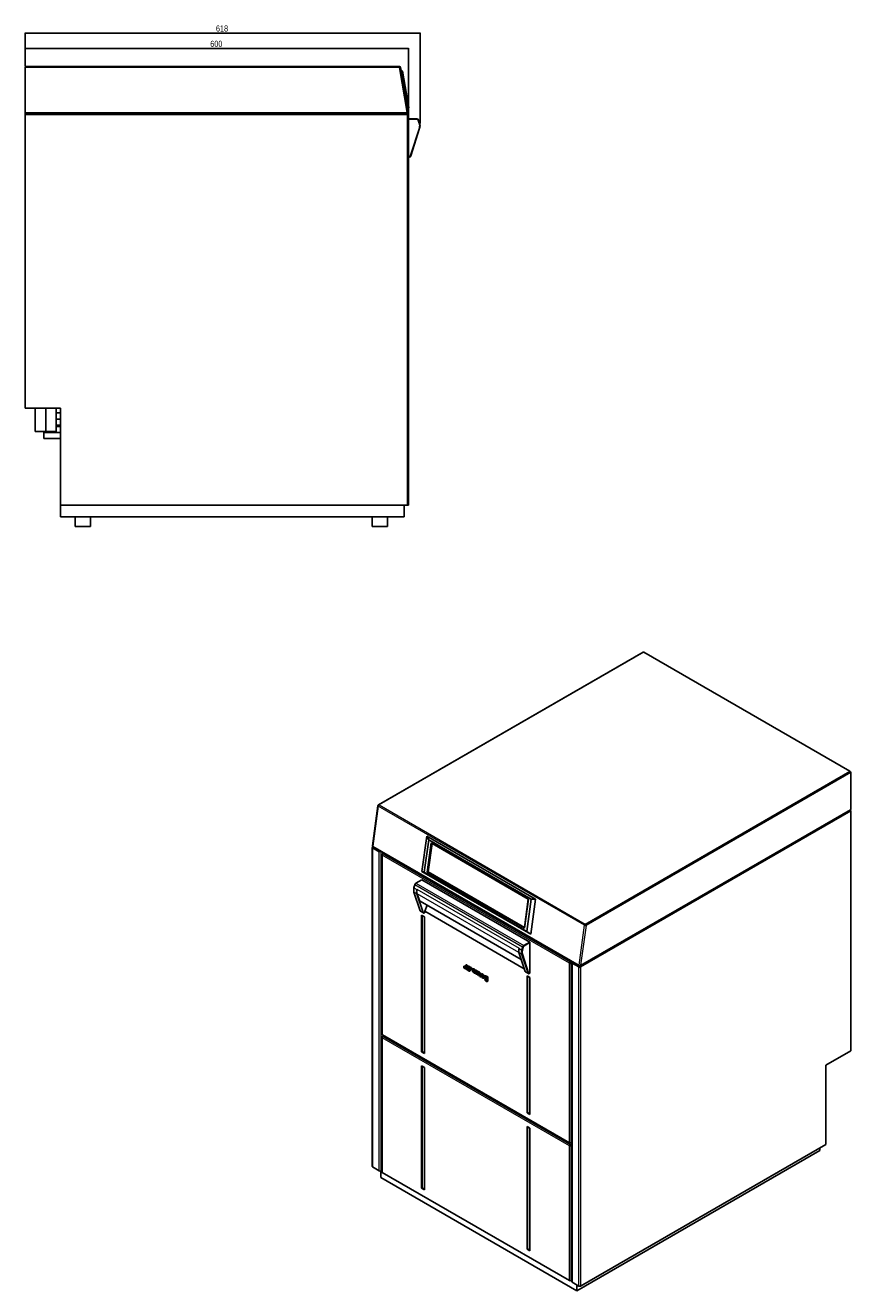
# Model space of a CAD drawing. Header units: millimetres. Extents: x 286 to 2322, y 172 to 2152.
# Tile 2 of 2: x 1030 to 2322, y 172 to 2152. Entities that reach past the tile are written whole.
import ezdxf

# ---------------------------------------------------------------- set-up
doc = ezdxf.new("R2010")
doc.units = ezdxf.units.MM
doc.layers.add('DISEGNO', color=7, linetype='Continuous')
doc.styles.add('SLDTEXTSTYLE0', font='TXT', dxfattribs={"width": 0.75})
doc.dimstyles.new('SLDDIMSTYLE0', dxfattribs={"dimtxt": 9.525, "dimasz": 2.8, "dimexe": 0, "dimexo": 0.0625, "dimgap": 2.38125, "dimtad": 1, "dimdec": 1, "dimrnd": 1e-09, "dimzin": 12, "dimdsep": 46, "dimtxsty": 'SLDTEXTSTYLE0', "dimsah": 1, "dimcen": 0.09, "dimadec": 0, "dimazin": 3, "dimtfac": 1, "dimtdec": 1, "dimtofl": 0, "dimtmove": 0, "dimatfit": 3, "dimfxl": 1, "dimfrac": 2, "dimtolj": 1, "dimtzin": 12, "dimarcsym": 0})
doc.dimstyles.new('SLDDIMSTYLE1', dxfattribs={"dimtxt": 9.525, "dimasz": 2.8, "dimexe": 0, "dimexo": 0.0625, "dimgap": 2.38125, "dimtad": 1, "dimdec": 0, "dimrnd": 1e-09, "dimzin": 12, "dimdsep": 46, "dimtxsty": 'SLDTEXTSTYLE0', "dimsah": 1, "dimcen": 0.09, "dimadec": 0, "dimazin": 3, "dimtfac": 1, "dimtdec": 1, "dimtofl": 0, "dimtmove": 0, "dimatfit": 3, "dimfxl": 1, "dimfrac": 2, "dimtolj": 1, "dimtzin": 12, "dimarcsym": 0})

# ---------------------------------------------------------------- blocks, each defined once
blk = doc.blocks.new('_D_2')
at = {"layer": 'DISEGNO'}
for p, q in [((1030.2, 2089), (1030.2, 2140.6)), ((1648.1, 2140), (1030.2, 2140)), ((1648.1, 1998.7), (1648.1, 2140.6))]:
    blk.add_line(p, q, dxfattribs=at)
for points in [[(1030.2, 2140), (1033, 2139.4), (1033, 2140.5)], [(1648.1, 2140), (1645.3, 2140.5), (1645.3, 2139.4)]]:
    blk.add_solid(points, dxfattribs=at)
at = {"layer": 'DISEGNO', "insert": (1328.6, 2152.2), "char_height": 9.53, "attachment_point": 1, "style": 'SLDTEXTSTYLE0'}
blk.add_mtext('618', dxfattribs=at)
blk = doc.blocks.new('_D_3')
at = {"layer": 'DISEGNO'}
for p, q in [((1030.2, 2089), (1030.2, 2116.6)), ((1630.2, 2116), (1030.2, 2116)), ((1630.2, 2013.2), (1630.2, 2116.6))]:
    blk.add_line(p, q, dxfattribs=at)
for points in [[(1030.2, 2116), (1033, 2115.4), (1033, 2116.5)], [(1630.2, 2116), (1627.4, 2116.5), (1627.4, 2115.4)]]:
    blk.add_solid(points, dxfattribs=at)
at = {"layer": 'DISEGNO', "insert": (1319.7, 2128.2), "char_height": 9.53, "attachment_point": 1, "style": 'SLDTEXTSTYLE0'}
blk.add_mtext('600', dxfattribs=at)

msp = doc.modelspace()

# ---------------------------------------------------------------- linework, layer by layer
at = {"color": 7, "linetype": 'Continuous'}
for p, q in [((1030.21, 2086.25), (1030.21, 2087.95)), ((1030.21, 2087.95), (1616.1, 2087.95)), ((1030.21, 2015.65), (1030.21, 2086.25)), ((1617.77, 2086.54), (1629.86, 2015.92)), ((1620.79, 2080.77), (1618.4, 2082.89)), ((1620.79, 2080.77), (1630.58, 2023.6)), ((1629.03, 2020.8), (1630.58, 2023.6)), ((1030.21, 2013.95), (1030.21, 2015.65)), ((1628.41, 2013.95), (1030.21, 2013.95)), ((1030.21, 2013.85), (1030.21, 2013.95)), ((1030.21, 2012.15), (1030.21, 2013.85)), ((1030.21, 2013.85), (1628.51, 2013.85)), ((1030.21, 1552.95), (1030.21, 2012.15)), ((1628.41, 2013.85), (1628.41, 2013.95)), ((1630.21, 2012.15), (1630.21, 1400.95)), ((1630.21, 2006.15), (1643.05, 2006.15)), ((1643.05, 2005.65), (1630.21, 2005.65)), ((1646.99, 1999.23), (1645.42, 2003.94)), ((1645.9, 2004.1), (1647.47, 1999.38)), ((1633.42, 1948.39), (1647.05, 1991.3)), ((1647.52, 1991.15), (1633.9, 1948.24)), ((1630.21, 1946.65), (1631.04, 1946.65)), ((1631.04, 1946.15), (1630.21, 1946.15)), ((1630.27, 1891.73), (1630.21, 1891.73)), ((1630.27, 1891.61), (1630.21, 1891.61)), ((1630.27, 1891.29), (1630.21, 1891.29)), ((1630.21, 1886.87), (1630.27, 1886.87)), ((1630.21, 1886.55), (1630.27, 1886.55)), ((1630.21, 1886.28), (1630.27, 1886.28)), ((1630.21, 1884.06), (1630.27, 1884.06)), ((1030.21, 1552.95), (1085.21, 1552.95)), ((1045.61, 1516.45), (1045.61, 1552.95)), ((1062.11, 1516.45), (1062.11, 1552.95)), ((1078.61, 1516.45), (1078.61, 1552.95)), ((1078.61, 1545.55), (1085.21, 1545.55)), ((1085.21, 1552.95), (1085.21, 1400.95)), ((1078.61, 1536.05), (1085.21, 1536.05)), ((1078.61, 1526.55), (1085.21, 1526.55)), ((1062.11, 1516.45), (1045.61, 1516.45)), ((1059.21, 1514.85), (1059.21, 1516.45)), ((1059.21, 1514.85), (1085.21, 1514.85)), ((1059.21, 1505.35), (1059.21, 1514.85)), ((1078.61, 1516.45), (1062.11, 1516.45)), ((1078.61, 1524.35), (1085.21, 1524.35)), ((1059.21, 1505.35), (1085.21, 1505.35)), ((1085.21, 1400.95), (1628.51, 1400.95)), ((1085.21, 1400.95), (1085.21, 1382.95)), ((1623.41, 1400.95), (1623.41, 1382.95)), ((1630.21, 1400.95), (1628.51, 1400.95)), ((1085.21, 1382.95), (1623.41, 1382.95)), ((1108.41, 1382.95), (1108.41, 1367.95)), ((1132.41, 1367.95), (1108.41, 1367.95)), ((1132.41, 1367.95), (1132.41, 1382.95)), ((1573.41, 1382.95), (1573.41, 1367.95)), ((1597.41, 1367.95), (1573.41, 1367.95)), ((1597.41, 1367.95), (1597.41, 1382.95)), ((1997.34, 1171.14), (1583.05, 931.98)), ((1998.19, 1171.06), (2321.05, 984.67)), ((2322.26, 982.59), (2322.26, 924.94)), ((1582.22, 930.74), (1573.67, 868.14)), ((1898.94, 679.99), (2321.9, 924.16)), ((2322.26, 922.08), (2322.26, 547.13)), ((1658.5, 882.82), (1650.99, 827.78)), ((1661.76, 877.25), (1654.84, 826.58)), ((1828.92, 784.44), (1658.5, 882.82)), ((1661.76, 877.25), (1658.5, 882.82)), ((1665.68, 872.4), (1659.41, 826.53)), ((1666.6, 871.87), (1660.46, 826.93)), ((1666.99, 871.6), (1660.91, 827.04)), ((1822.28, 784.59), (1661.76, 877.25)), ((1817.7, 784.64), (1665.68, 872.4)), ((1666.99, 871.6), (1667.03, 871.62)), ((1817.6, 784.65), (1666.99, 871.6)), ((1573.43, 864.93), (1573.43, 365.86)), ((1574.42, 866.49), (1574.28, 866.41)), ((1574.51, 866.44), (1897.37, 680.05)), ((1588.35, 854.04), (1588.35, 573.47)), ((1591.32, 856.73), (1589.2, 855.51)), ((1590.33, 856.16), (1590.33, 857.3)), ((1650.86, 814.93), (1641.78, 809.69)), ((1650.86, 814.93), (1819.86, 717.37)), ((1650.99, 827.78), (1821.4, 729.4)), ((1650.99, 827.78), (1654.84, 826.58)), ((1654.84, 826.58), (1815.35, 733.91)), ((1660.46, 826.93), (1659.41, 826.53)), ((1659.41, 826.53), (1811.44, 738.77)), ((1660.46, 826.93), (1811.57, 739.69)), ((1660.91, 827.04), (1811.52, 740.09)), ((1638.17, 799.06), (1638.17, 798.65)), ((1638.62, 795.62), (1648.25, 766.14)), ((1638.64, 802.63), (1639.75, 807.12)), ((1639.77, 806.85), (1638.66, 802.36)), ((1641.78, 809.69), (1641.43, 809.48)), ((1643.21, 792.96), (1652.85, 763.49)), ((1643.32, 799.99), (1643.25, 799.71)), ((1643.41, 792.89), (1647.49, 782.29)), ((1648.15, 781.48), (1806.5, 690.07)), ((1659.21, 775.1), (1655.45, 765.42)), ((1811.44, 738.77), (1817.7, 784.64)), ((1811.52, 740.09), (1817.6, 784.65)), ((1815.35, 733.91), (1822.28, 784.59)), ((1817.6, 784.65), (1817.65, 784.67)), ((1821.4, 729.4), (1828.92, 784.44)), ((1828.92, 784.44), (1822.28, 784.59)), ((1648.77, 765.45), (1653.37, 762.8)), ((1650.5, 545.43), (1650.5, 759.53)), ((1650.5, 759.53), (1655.1, 756.87)), ((1651.21, 545.84), (1651.21, 759.12)), ((1654.87, 762.95), (1655.45, 763.28)), ((1655.1, 756.87), (1655.1, 542.78)), ((1655.45, 765.42), (1655.45, 763.28)), ((1811.27, 675.47), (1655.45, 765.42)), ((1811.52, 740.09), (1811.63, 740.13)), ((1815.35, 733.91), (1821.4, 729.4)), ((1810.78, 712.13), (1819.86, 717.37)), ((1820.21, 716.76), (1811.13, 711.52)), ((1819.86, 717.37), (1820.21, 716.76)), ((1820.21, 716.76), (1820.21, 668.58)), ((1803.02, 700.71), (1812.65, 671.23)), ((1803.13, 707.73), (1803.06, 707.45)), ((1817.25, 668.58), (1807.61, 698.05)), ((1807.66, 704.8), (1808.77, 709.29)), ((1808.3, 698.17), (1817.94, 668.69)), ((1809.46, 709.15), (1808.34, 704.66)), ((1732.18, 674.57), (1731.74, 674.32)), ((1736.55, 672.83), (1735.38, 673.51)), ((1885.9, 685.53), (1885.9, 185.48)), ((1731.52, 671.49), (1730.49, 672.09)), ((1733.49, 669.66), (1733.93, 669.92)), ((1733.69, 672.72), (1734.72, 672.12)), ((1734.05, 672.92), (1734.77, 672.5)), ((1735.28, 673.45), (1735.28, 667.5)), ((1735.38, 667.33), (1736.55, 666.65)), ((1735.63, 673.36), (1735.63, 667.7)), ((1735.73, 667.53), (1736.65, 667)), ((1736.65, 666.71), (1736.65, 670.47)), ((1737.27, 671.27), (1736.92, 671.07)), ((1738.49, 669.41), (1738.49, 665.65)), ((1738.59, 665.47), (1739.76, 664.8)), ((1738.84, 669.61), (1738.84, 665.85)), ((1738.94, 665.68), (1739.86, 665.15)), ((1739.82, 670.33), (1740.07, 670.48)), ((1739.86, 664.86), (1739.86, 668.62)), ((1740.48, 669.42), (1740.13, 669.21)), ((1741.7, 667.55), (1741.7, 663.79)), ((1741.8, 663.62), (1742.97, 662.94)), ((1742.05, 667.76), (1742.05, 664)), ((1742.15, 663.82), (1743.07, 663.29)), ((1743.07, 663), (1743.07, 667.12)), ((1745.39, 664.43), (1745.04, 664.23)), ((1745.21, 664.21), (1748.54, 662.29)), ((1745.74, 666.46), (1745.29, 666.21)), ((1745.37, 665.53), (1746.74, 664.74)), ((1745.57, 664.41), (1748.66, 662.63)), ((1746.73, 662.24), (1747.06, 662.43)), ((1746.92, 664.72), (1747.27, 664.92)), ((1748.32, 661.7), (1747.05, 662.43)), ((1750.56, 658.39), (1749.45, 659.03)), ((1751.17, 663.68), (1750.73, 663.43)), ((1752.15, 659.37), (1752.59, 659.63)), ((1752.75, 656.74), (1753.19, 656.99)), ((1752.93, 663.29), (1752.98, 663.32)), ((1752.93, 657.68), (1752.93, 657.02)), ((1754.13, 662.67), (1753.03, 663.31)), ((1753.29, 657.89), (1753.29, 657.23)), ((1754.23, 656.27), (1754.23, 662.5)), ((1813.18, 670.54), (1817.77, 667.89)), ((1820.21, 661.56), (1815.61, 664.21)), ((1815.61, 664.21), (1815.61, 450.11)), ((1816.32, 663.8), (1816.32, 450.52)), ((1819.86, 668.38), (1819.27, 668.04)), ((1819.63, 668.24), (1820.21, 668.58)), ((1820.21, 668.58), (1819.86, 668.38)), ((1820.21, 447.46), (1820.21, 661.56)), ((1588.35, 568.25), (1588.35, 357.25)), ((1589.2, 572), (1882.22, 402.84)), ((1591.17, 570.86), (1589.2, 569.72)), ((1590.33, 570.37), (1590.33, 571.35)), ((1651.21, 545.84), (1650.5, 545.43)), ((1655.1, 542.78), (1650.5, 545.43)), ((1655.1, 543.59), (1651.21, 545.84)), ((2322.26, 547.13), (2283.36, 524.68)), ((1650.5, 331.9), (1650.5, 523.71)), ((1650.5, 523.71), (1655.1, 521.06)), ((1651.21, 332.31), (1651.21, 523.3)), ((1655.1, 521.06), (1655.1, 329.25)), ((2283.36, 524.68), (2283.36, 400.56)), ((1816.32, 450.52), (1815.61, 450.11)), ((1815.61, 450.11), (1820.21, 447.46)), ((1816.32, 450.52), (1820.21, 448.28)), ((1820.21, 425.74), (1815.61, 428.39)), ((1815.61, 428.39), (1815.61, 236.59)), ((1816.32, 427.99), (1816.32, 237)), ((1820.21, 233.93), (1820.21, 425.74)), ((1883.92, 402.84), (1885.9, 403.98)), ((1885.05, 403.49), (1885.9, 403.01)), ((2283.36, 400.56), (1899.19, 178.78)), ((1893.54, 171.52), (2274.1, 391.21)), ((2274.1, 391.21), (2274.1, 395.21)), ((1573.92, 365.17), (1584.32, 359.17)), ((1588.35, 360.11), (1586.72, 359.17)), ((1586.79, 359.21), (1586.79, 348.6)), ((1893.54, 171.52), (1586.79, 348.6)), ((1881.87, 187.4), (1588.84, 356.56)), ((1651.21, 332.31), (1650.5, 331.9)), ((1655.1, 329.25), (1650.5, 331.9)), ((1655.1, 330.07), (1651.21, 332.31)), ((1816.32, 237), (1815.61, 236.59)), ((1815.61, 236.59), (1820.21, 233.93)), ((1816.32, 237), (1820.21, 234.75)), ((1885.9, 188.34), (1884.27, 187.4)), ((1886.4, 184.79), (1896.79, 178.78)), ((1893.54, 171.52), (1893.54, 180.66))]:
    msp.add_line(p, q, dxfattribs=at)
at = {"color": 7, "linetype": 'Continuous', "lineweight": 18}
for p, q in [((1616.1, 2086.25), (1030.21, 2086.25)), ((1616.1, 2086.25), (1616.1, 2087.95)), ((1628.19, 2015.65), (1616.1, 2086.25)), ((1030.21, 2015.65), (1628.19, 2015.65)), ((1628.51, 2012.15), (1030.21, 2012.15)), ((1628.19, 2015.65), (1628.2, 2015.64)), ((1628.51, 2013.85), (1628.51, 2012.15)), ((1628.51, 1400.95), (1628.51, 2012.15)), ((1630.21, 2012.15), (1628.51, 2012.15)), ((1643.05, 2006.15), (1643.05, 2005.65)), ((1645.9, 2004.1), (1645.42, 2003.94)), ((1647.47, 1999.38), (1646.99, 1999.23)), ((1647.52, 1991.15), (1647.05, 1991.3)), ((1631.04, 1946.15), (1631.04, 1946.65)), ((1633.9, 1948.24), (1633.42, 1948.39)), ((1998.19, 1171.06), (1583.9, 931.9)), ((1906.77, 745.51), (2321.05, 984.67)), ((2322.26, 982.59), (1907.97, 743.43)), ((1583.9, 931.9), (1906.77, 745.51)), ((1582.72, 930.06), (1574.17, 867.46)), ((1905.58, 743.67), (1582.72, 930.06)), ((2322.26, 922.08), (1899.19, 677.85)), ((1899.42, 680.85), (2322.26, 924.94)), ((1584.32, 858.24), (1573.92, 864.24)), ((1573.92, 864.24), (1573.92, 365.17)), ((1574.17, 867.46), (1897.04, 681.08)), ((1574.45, 866.47), (1574.28, 866.41)), ((1584.32, 359.17), (1584.32, 858.24)), ((1586.72, 859.39), (1586.72, 359.17)), ((1881.87, 684.18), (1588.84, 853.34)), ((1588.84, 853.34), (1588.84, 572.78)), ((1591.82, 856.45), (1590.05, 855.42)), ((1590.05, 855.42), (1883.07, 686.26)), ((1643.21, 792.96), (1638.62, 795.62)), ((1638.66, 802.36), (1638.64, 802.63)), ((1638.66, 802.36), (1643.25, 799.71)), ((1639.77, 806.85), (1639.75, 807.12)), ((1808.77, 709.29), (1639.77, 806.85)), ((1641.78, 809.69), (1810.78, 712.13)), ((1643.32, 799.99), (1803.13, 707.73)), ((1803, 700.75), (1643.41, 792.89)), ((1647.49, 782.29), (1806.32, 690.6)), ((1648.25, 766.14), (1652.85, 763.49)), ((1897.04, 681.08), (1905.58, 743.67)), ((1907.97, 743.43), (1899.42, 680.85)), ((1807.61, 698.05), (1803.02, 700.71)), ((1803.06, 707.45), (1807.66, 704.8)), ((1808.3, 698.17), (1807.61, 698.05)), ((1808.34, 704.66), (1807.66, 704.8)), ((1809.46, 709.15), (1808.77, 709.29)), ((1811.13, 711.52), (1810.78, 712.13)), ((1735.38, 673.51), (1735.28, 673.45)), ((1881.87, 403.62), (1881.87, 684.18)), ((1883.07, 686.26), (1884.84, 687.29)), ((1885.9, 685.12), (1884.27, 684.18)), ((1884.27, 684.18), (1884.27, 403.62)), ((1896.79, 677.85), (1886.4, 683.86)), ((1886.4, 683.86), (1886.4, 184.79)), ((1896.79, 178.78), (1896.79, 677.85)), ((1899.19, 677.85), (1899.19, 178.78)), ((1730.5, 672.08), (1730.39, 672.02)), ((1731.14, 673.49), (1730.79, 673.28)), ((1731.28, 673.26), (1730.92, 673.06)), ((1732.9, 671.66), (1732.55, 671.45)), ((1733.83, 670.92), (1733.48, 670.72)), ((1733.95, 673.09), (1733.59, 672.88)), ((1734.05, 672.92), (1733.69, 672.72)), ((1734.11, 670.33), (1733.75, 670.12)), ((1734.82, 672.18), (1734.72, 672.12)), ((1735.63, 667.7), (1735.28, 667.5)), ((1735.73, 667.53), (1735.38, 667.33)), ((1736.65, 666.71), (1736.55, 666.65)), ((1738.84, 669.61), (1738.49, 669.41)), ((1738.84, 665.85), (1738.49, 665.65)), ((1738.94, 665.68), (1738.59, 665.47)), ((1739.86, 664.86), (1739.76, 664.8)), ((1740.07, 670.48), (1739.83, 670.34)), ((1742.05, 667.76), (1741.7, 667.55)), ((1742.05, 664), (1741.7, 663.79)), ((1742.15, 663.82), (1741.8, 663.62)), ((1743.07, 663), (1742.97, 662.94)), ((1745.57, 664.41), (1745.21, 664.21)), ((1747.3, 665.27), (1746.94, 665.07)), ((1747, 662.45), (1746.97, 662.43)), ((1748.64, 662.35), (1748.54, 662.29)), ((1749.46, 659.03), (1749.35, 658.96)), ((1752.92, 658.35), (1752.57, 658.15)), ((1753.29, 657.89), (1752.93, 657.68)), ((1753.29, 657.23), (1752.93, 657.02)), ((1752.97, 663.32), (1752.95, 663.31)), ((1812.65, 671.23), (1817.25, 668.58)), ((1817.94, 668.69), (1817.25, 668.58)), ((1819.63, 668.24), (1819.27, 668.04)), ((1588.84, 572.78), (1881.87, 403.62)), ((1881.87, 398.39), (1588.84, 567.55)), ((1588.84, 567.55), (1588.84, 356.56)), ((1591.67, 570.57), (1590.05, 569.63)), ((1590.05, 569.63), (1883.07, 400.47)), ((1881.87, 187.4), (1881.87, 398.39)), ((1883.07, 400.47), (1885.9, 402.11)), ((1884.27, 403.62), (1885.9, 404.56)), ((1885.9, 399.33), (1884.27, 398.39)), ((1884.27, 398.39), (1884.27, 187.4))]:
    msp.add_line(p, q, dxfattribs=at)
at = {"color": 7, "linetype": 'Continuous', "lineweight": 18, "flags": 128}
for points in [[(1616.1, 2086.25), (1616.43, 2086.31), (1616.74, 2086.36), (1617.03, 2086.41), (1617.28, 2086.45), (1617.49, 2086.49), (1617.65, 2086.52), (1617.74, 2086.53), (1617.77, 2086.54)], [(1628.2, 2015.64), (1628.53, 2015.69), (1628.84, 2015.75), (1629.13, 2015.8), (1629.38, 2015.84), (1629.58, 2015.88), (1629.74, 2015.9), (1629.83, 2015.92), (1629.86, 2015.92)]]:
    msp.add_lwpolyline(points, dxfattribs=at)
at = {"color": 7, "linetype": 'Continuous', "flags": 128}
for points in [[(1652.85, 763.49), (1652.97, 763.2), (1653.15, 762.97), (1653.36, 762.8), (1653.62, 762.7), (1653.9, 762.66), (1654.21, 762.69), (1654.54, 762.78), (1654.87, 762.95)], [(1719.8, 676.66), (1719.67, 677.48), (1719.31, 678.32), (1718.76, 679.05), (1718.12, 679.57), (1717.48, 679.8), (1716.93, 679.69), (1716.57, 679.27), (1716.44, 678.6), (1716.57, 677.79), (1716.93, 676.95), (1717.48, 676.21), (1718.12, 675.69), (1718.76, 675.47), (1719.31, 675.58), (1719.67, 676), (1719.8, 676.66)], [(1717.12, 679.77), (1716.92, 679.47), (1716.8, 678.81), (1716.92, 677.99), (1717.29, 677.15), (1717.83, 676.42), (1718.47, 675.9), (1719.12, 675.68), (1719.47, 675.7)], [(1723.18, 678.61), (1723.05, 679.43), (1722.69, 680.27), (1722.14, 681), (1721.5, 681.52), (1720.86, 681.75), (1720.31, 681.64), (1719.95, 681.22), (1719.82, 680.55), (1719.95, 679.74), (1720.31, 678.9), (1720.86, 678.16), (1721.5, 677.64), (1722.14, 677.42), (1722.69, 677.53), (1723.05, 677.95), (1723.18, 678.61)], [(1723.18, 674.71), (1723.05, 675.53), (1722.69, 676.37), (1722.14, 677.1), (1721.5, 677.62), (1720.86, 677.85), (1720.31, 677.74), (1719.95, 677.32), (1719.82, 676.65), (1719.95, 675.84), (1720.31, 675), (1720.86, 674.26), (1721.5, 673.74), (1722.14, 673.52), (1722.69, 673.63), (1723.05, 674.05), (1723.18, 674.71)], [(1720.5, 681.72), (1720.3, 681.43), (1720.17, 680.76), (1720.3, 679.94), (1720.67, 679.1), (1721.21, 678.37), (1721.85, 677.85), (1722.49, 677.63), (1722.85, 677.65)], [(1720.5, 677.82), (1720.3, 677.52), (1720.17, 676.86), (1720.3, 676.04), (1720.67, 675.2), (1721.21, 674.47), (1721.85, 673.95), (1722.49, 673.73), (1722.85, 673.75)], [(1726.55, 676.66), (1726.43, 677.48), (1726.06, 678.32), (1725.52, 679.05), (1724.88, 679.57), (1724.23, 679.8), (1723.69, 679.69), (1723.32, 679.27), (1723.2, 678.6), (1723.32, 677.79), (1723.69, 676.95), (1724.23, 676.21), (1724.88, 675.7), (1725.52, 675.47), (1726.06, 675.58), (1726.43, 676), (1726.55, 676.66)], [(1726.55, 672.76), (1726.43, 673.58), (1726.06, 674.42), (1725.52, 675.15), (1724.88, 675.67), (1724.23, 675.9), (1723.69, 675.79), (1723.32, 675.37), (1723.2, 674.7), (1723.32, 673.89), (1723.69, 673.05), (1724.23, 672.31), (1724.88, 671.79), (1725.52, 671.57), (1726.06, 671.68), (1726.43, 672.1), (1726.55, 672.76)], [(1723.88, 679.77), (1723.68, 679.48), (1723.55, 678.81), (1723.68, 677.99), (1724.04, 677.15), (1724.59, 676.42), (1725.23, 675.9), (1725.87, 675.68), (1726.23, 675.7)], [(1723.88, 675.87), (1723.68, 675.58), (1723.55, 674.91), (1723.68, 674.09), (1724.04, 673.25), (1724.59, 672.52), (1725.23, 672), (1725.87, 671.78), (1726.23, 671.8)], [(1729.93, 674.71), (1729.8, 675.53), (1729.44, 676.37), (1728.9, 677.1), (1728.25, 677.62), (1727.61, 677.85), (1727.07, 677.74), (1726.7, 677.32), (1726.57, 676.65), (1726.7, 675.84), (1727.07, 675), (1727.61, 674.26), (1728.25, 673.75), (1728.9, 673.52), (1729.44, 673.63), (1729.8, 674.05), (1729.93, 674.71)], [(1727.26, 677.82), (1727.06, 677.53), (1726.93, 676.86), (1727.06, 676.04), (1727.42, 675.2), (1727.96, 674.47), (1728.61, 673.95), (1729.25, 673.73), (1729.6, 673.75)], [(1730.49, 672.09), (1730.47, 672.09), (1730.45, 672.1), (1730.44, 672.1), (1730.42, 672.09), (1730.41, 672.08), (1730.4, 672.06), (1730.39, 672.04), (1730.39, 672.02)], [(1734.72, 672.12), (1734.74, 672.12), (1734.76, 672.11), (1734.78, 672.11), (1734.79, 672.12), (1734.8, 672.13), (1734.81, 672.15), (1734.82, 672.17), (1734.82, 672.19)], [(1736.65, 670.47), (1736.72, 670.84), (1736.92, 671.07), (1737.22, 671.12), (1737.57, 671), (1737.92, 670.72), (1738.22, 670.32), (1738.42, 669.86), (1738.49, 669.41)], [(1737.27, 671.27), (1737.57, 671.33), (1737.92, 671.21), (1738.27, 670.92), (1738.57, 670.52), (1738.77, 670.06), (1738.84, 669.61)], [(1739.83, 670.34), (1739.79, 670.32), (1739.74, 670.32), (1739.69, 670.33), (1739.64, 670.35), (1739.59, 670.39), (1739.53, 670.44), (1739.49, 670.5), (1739.45, 670.57)], [(1743.07, 667.12), (1742.99, 667.81), (1742.74, 668.53), (1742.35, 669.21), (1741.86, 669.81), (1741.31, 670.25), (1740.76, 670.5), (1740.25, 670.53), (1739.83, 670.34)], [(1739.86, 668.62), (1739.93, 668.98), (1740.13, 669.21), (1740.43, 669.27), (1740.78, 669.15), (1741.13, 668.87), (1741.43, 668.46), (1741.63, 668), (1741.7, 667.55)], [(1740.48, 669.42), (1740.78, 669.48), (1741.13, 669.35), (1741.48, 669.07), (1741.78, 668.67), (1741.98, 668.21), (1742.05, 667.76)], [(1744.98, 663.95), (1744.97, 664.03), (1744.97, 664.1), (1744.98, 664.16), (1745.01, 664.2), (1745.05, 664.23), (1745.1, 664.24), (1745.15, 664.23), (1745.21, 664.21)], [(1746.74, 664.74), (1746.81, 664.71), (1746.87, 664.7), (1746.92, 664.72), (1746.96, 664.76), (1746.98, 664.82), (1746.99, 664.9), (1746.97, 664.98), (1746.94, 665.07)], [(1747.27, 664.92), (1747.27, 664.93), (1747.31, 664.97), (1747.34, 665.03), (1747.34, 665.1), (1747.33, 665.19), (1747.3, 665.27)], [(1748.54, 662.29), (1748.56, 662.28), (1748.57, 662.27), (1748.59, 662.27), (1748.6, 662.28), (1748.62, 662.29), (1748.63, 662.3), (1748.63, 662.31), (1748.64, 662.33)], [(1749.45, 659.03), (1749.43, 659.04), (1749.41, 659.04), (1749.39, 659.04), (1749.38, 659.04), (1749.36, 659.02), (1749.36, 659.01), (1749.35, 658.99), (1749.35, 658.96)], [(1752.95, 663.31), (1752.92, 663.28), (1752.88, 663.27), (1752.83, 663.27), (1752.78, 663.28), (1752.73, 663.3), (1752.68, 663.34), (1752.63, 663.38), (1752.59, 663.43)], [(1819.27, 668.04), (1818.94, 667.88), (1818.61, 667.78), (1818.31, 667.75), (1818.02, 667.79), (1817.77, 667.89), (1817.55, 668.06), (1817.38, 668.29), (1817.25, 668.58)], [(1817.94, 668.69), (1818.05, 668.46), (1818.19, 668.26), (1818.37, 668.12), (1818.58, 668.03), (1818.82, 668), (1819.08, 668.03), (1819.35, 668.11), (1819.63, 668.24)]]:
    msp.add_lwpolyline(points, dxfattribs=at)
at = {"color": 7, "linetype": 'Continuous'}
for centre, radius, start, end in [((1616.1, 2086.25), 1.7, 9.71576, 90), ((1628.19, 2015.64), 1.7, 277.54723, 9.71576), ((1628.51, 2012.15), 1.7, 0, 90), ((1643.05, 2003.15), 3, 18.43, 90), ((1643.05, 2003.15), 2.5, 18.43, 90), ((1634.85, 1995.18), 12.8, 342.38, 18.43), ((1634.85, 1995.18), 13.3, 342.38, 18.43), ((1631.04, 1949.15), 2.5, 270, 342.38), ((1631.04, 1949.15), 3, 270, 342.38), ((1997.69, 1170.36), 0.855, 54.38332, 114.30643), ((2319.65, 982.47), 2.61, 2.60619, 57.3941), ((1583.9, 930.51), 1.7, 119.99731, 172.22271), ((2319.62, 921.96), 2.64, 2.68436, 46.93565), ((2321.39, 924.86), 0.865, 306.05957, 5.25088), ((1575.13, 864.93), 1.7, 119.99731, 180), ((1575.36, 867.91), 1.7, 172.22271, 240.00269), ((1590.05, 854.04), 1.7, 119.99731, 180), ((1653, 798.95), 14.83, 165.61848, 179.57363), ((1650.69, 798.91), 12.52, 164.02293, 195.27817), ((1643.55, 806.2), 3.91, 122.91194, 166.38527), ((1644.33, 805.75), 4.7, 122.91308, 166.38478), ((1655.29, 796.26), 12.52, 164.02293, 195.27817), ((1654.95, 796.58), 12.12, 163.65717, 197.72616), ((1648.95, 782.8), 1.55, 199.27074, 238.74169), ((1649.38, 766.45), 1.17, 195.36539, 238.88919), ((1815.09, 704.01), 12.52, 164.02293, 195.27817), ((1819.69, 701.35), 12.52, 164.02293, 195.27817), ((1819.93, 701.34), 12.05, 164.02281, 195.27852), ((1813.33, 708.19), 4.7, 122.91308, 166.38478), ((1813.26, 708.23), 3.91, 122.91194, 166.38527), ((1735.34, 673.46), 0.0613, 50.77406, 189.22832), ((1898.22, 681.53), 1.7, 240.00269, 292.03828), ((1732.91, 674.45), 2.42, 208.74968, 214.90001), ((1735.77, 676.35), 5.86, 214.09786, 236.60633), ((1733.26, 674.65), 2.42, 208.74968, 214.90001), ((1736.13, 676.55), 5.86, 214.09786, 236.60633), ((1731.4, 671.31), 0.217, 4.10954, 57.28307), ((1734.83, 675.41), 3.62, 216.30959, 229.83161), ((1736.56, 677.5), 6.34, 230.05948, 237.5636), ((1729.4, 666.52), 5.85, 45.82641, 57.45171), ((1729.75, 666.72), 5.85, 45.82641, 57.45171), ((1730.06, 667.37), 5.7, 40.84903, 57.05889), ((1732.87, 670.08), 0.881, 2.91645, 46.39449), ((1733.81, 672.9), 0.218, 184.48639, 237.25758), ((1733.23, 670.28), 0.881, 2.91645, 46.39449), ((1734.16, 673.1), 0.218, 184.48639, 237.25758), ((1732.56, 669.5), 2.42, 15.79046, 41.2549), ((1735.49, 667.51), 0.216, 182.59654, 237.40625), ((1735.85, 667.71), 0.216, 182.59654, 237.40625), ((1736.44, 672.65), 0.21, 24.2828, 57.67968), ((1736.59, 666.7), 0.0613, 230.77408, 9.22828), ((1737.11, 672.9), 0.51, 198.98094, 264.23931), ((1736.8, 669.58), 2.83, 20.39574, 84.65972), ((1738.7, 665.66), 0.216, 182.59648, 237.40626), ((1739.06, 665.86), 0.216, 182.59648, 237.40626), ((1739.8, 664.85), 0.0613, 230.77388, 9.22832), ((1741.92, 663.8), 0.216, 182.59665, 237.4062), ((1742.27, 664.01), 0.216, 182.59665, 237.4062), ((1743.01, 662.99), 0.0613, 230.77423, 9.22862), ((1745.58, 665.92), 0.447, 157.33462, 242.29802), ((1745.46, 664.28), 0.17, 53.12755, 115.54058), ((1747.01, 662.39), 0.0631, 51.45377, 134.22405), ((1748.22, 661.54), 0.194, 346.39335, 59.89539), ((1750.44, 658.21), 0.22, 10.52347, 57.07619), ((1752.46, 657.69), 0.471, 359.33905, 76.758), ((1752.81, 657.89), 0.471, 359.33905, 76.758), ((1752.99, 663.26), 0.0653, 52.42128, 126.96884), ((1754.02, 662.49), 0.216, 2.59657, 57.40606), ((1813.78, 671.54), 1.17, 195.36539, 238.88919), ((1590.05, 573.47), 1.7, 180, 240.00269), ((1590.05, 568.25), 1.7, 119.99731, 180), ((1883.07, 404.31), 1.7, 240.00269, 299.99731), ((1574.28, 365.95), 0.855, 185.69225, 245.62563), ((1585.52, 361.49), 2.61, 242.61009, 297.38962), ((1589.2, 357.34), 0.855, 185.69225, 245.62563), ((1883.07, 189.72), 2.61, 242.61044, 297.38927), ((1886.75, 185.56), 0.855, 185.69225, 245.62563), ((1897.99, 181.1), 2.61, 242.61009, 297.38962)]:
    msp.add_arc(centre, radius, start, end, dxfattribs=at)
at = {"color": 7, "linetype": 'Continuous', "lineweight": 18}
for centre, radius, start, end in [((1585.35, 929.66), 2.66, 122.90277, 171.47875), ((1583.41, 931.2), 0.855, 54.38332, 114.30643), ((1582.99, 930.78), 0.773, 183.23404, 249.38305), ((1574.28, 865.02), 0.855, 185.69225, 245.62563), ((1574.44, 868.19), 0.774, 183.27111, 249.34599), ((1576.58, 864.11), 2.66, 128.24348, 177.10688), ((1575.09, 867.2), 0.957, 163.91779, 232.34984), ((1589.2, 854.12), 0.855, 185.69225, 245.62563), ((1591.45, 853.22), 2.61, 122.606, 177.394), ((1589.55, 854.73), 0.855, 54.38332, 114.30643), ((1908.21, 743.28), 2.66, 122.90277, 171.47875), ((1907.07, 746.4), 3.11, 241.46799, 286.84883), ((1905.36, 743.31), 2.61, 2.60619, 57.3941), ((1884.48, 684.06), 2.61, 122.606, 177.394), ((1883.07, 686.5), 2.61, 242.61044, 297.38927), ((1881.66, 684.06), 2.61, 2.60601, 57.39428), ((1899.43, 677.73), 2.64, 126.04141, 177.20521), ((1897.99, 680.17), 2.61, 242.61009, 297.38962), ((1897.99, 680.82), 0.987, 165.10071, 231.16692), ((1898.52, 683.81), 3.12, 241.49597, 286.61874), ((1896.55, 677.72), 2.65, 2.85956, 52.55237), ((1589.2, 573.56), 0.855, 185.69225, 245.62563), ((1589.2, 568.33), 0.855, 185.69225, 245.62563), ((1589.65, 572.67), 0.815, 172.74576, 235.94569), ((1591.45, 567.43), 2.61, 122.60589, 177.39411), ((1589.55, 568.94), 0.855, 54.38089, 114.30886), ((1882.7, 403.53), 0.838, 173.70159, 234.98986), ((1883.07, 405.94), 2.61, 242.61044, 297.38927), ((1884.48, 398.27), 2.61, 122.60589, 177.39411), ((1883.07, 400.71), 2.61, 242.61044, 297.38927), ((1881.66, 398.27), 2.61, 2.60589, 57.3944), ((1883.41, 403.54), 0.865, 306.05965, 5.25214)]:
    msp.add_arc(centre, radius, start, end, dxfattribs=at)
at = {"color": 7, "linetype": 'Continuous'}
for centre, major_axis, ratio, start_param, end_param in [((1585.52, 858.93), (1.7, 0.98), 0.0000704, 0.946872, 2.3561539), ((1732.6, 673.35), (-1.92, 2.08), 0.5367698, 3.7340028, 7.4230984), ((1732.96, 673.55), (-1.92, 2.08), 0.5367698, 0.0128367, 1.1399131), ((1732.6, 673.43), (0.891, -0.86), 0.507782, 0.4915278, 4.3957149), ((1732.96, 673.63), (0.891, -0.86), 0.507782, 0.4915278, 3.0088768), ((1887.6, 684.55), (-1.2, 2.08), 0.5773346, 0.1614739, 1.5707557), ((1732.68, 670.82), (-1.93, 2.25), 0.5495129, 0.6286922, 4.0041115), ((1733.04, 671.02), (-1.93, 2.25), 0.5495129, 0.7649389, 2.9152867), ((1732.68, 670.74), (-0.923, 0.999), 0.5359469, 0.5575764, 3.6673349), ((1733.04, 670.94), (-0.923, 0.999), 0.5359469, 3.0304529, 3.6673349), ((1746.06, 664.25), (-1.68, 3.47), 0.5733259, 3.8796316, 9.8513968), ((1746.41, 664.45), (-1.68, 3.47), 0.5733259, 0.1338183, 3.090659), ((1746.06, 664.25), (-0.58, 2.04), 0.5260775, 1.5662515, 3.4850965), ((1746.06, 664.25), (-0.58, 2.04), 0.5260775, 4.9719237, 6.5974883), ((1746.41, 664.45), (-0.58, 2.04), 0.5260775, 4.9719237, 6.4088417), ((1751.48, 661.43), (-1.64, 3.14), 0.5760714, 5.0754871, 9.1480428), ((1751.84, 661.63), (-1.64, 3.14), 0.5760714, 0.1238021, 2.8648575), ((1751.79, 657.68), (2.19, -2.13), 0.510718, 3.6676883, 6.7449536), ((1752.14, 657.88), (2.19, -2.13), 0.510718, 3.8142224, 6.0126179), ((1751.79, 657.68), (1.08, -0.85), 0.4280739, 3.5915626, 6.6081514), ((1751.84, 661.63), (-0.57, 2.09), 0.5192657, 5.8017211, 6.4086817), ((1751.84, 661.63), (-0.57, 2.09), 0.5192657, 3.267089, 5.8017211), ((1752.14, 657.88), (1.08, -0.85), 0.4280739, 6.1301834, 6.6081514)]:
    msp.add_ellipse(centre, major_axis=major_axis, ratio=ratio, start_param=start_param, end_param=end_param, dxfattribs=at)
at = {"color": 7, "linetype": 'Continuous', "lineweight": 18}
msp.add_ellipse((1898.22, 681.54), major_axis=(1.47, 2.18), ratio=0.526511, start_param=4.7407877, end_param=4.7482, dxfattribs=at)
at = {"color": 7, "linetype": 'Continuous'}
msp.add_ellipse((1751.48, 661.43), major_axis=(-0.57, 2.09), ratio=0.5192657, dxfattribs=at)
for points, knots in [([(1628.41, 2013.95), (1628.41, 2013.97), (1628.41, 2014.01), (1628.39, 2014.3), (1628.35, 2014.73), (1628.31, 2015.17), (1628.26, 2015.48), (1628.23, 2015.6), (1628.21, 2015.63), (1628.2, 2015.64), (1628.2, 2015.64)], [0, 0, 0, 0, 0.2137501, 0.4274979, 0.6413605, 0.8554828, 0.9609564, 0.9872577, 0.9965515, 1, 1, 1, 1]), ([(1898.86, 679.96), (1898.95, 680.01), (1899.15, 680.12), (1899.3, 680.43), (1899.36, 680.67), (1899.39, 680.78), (1899.41, 680.82), (1899.41, 680.83), (1899.41, 680.83)], [0, 0, 0, 0, 0.35295198, 0.7392659, 0.92955852, 0.97701073, 0.99377825, 1, 1, 1, 1])]:
    msp.add_open_spline(points, degree=3, knots=knots, dxfattribs=at)
at = {"layer": 'DISEGNO', "lineweight": 18}
msp.add_line((1648.15, 1995.27), (1648.15, 1997.7), dxfattribs=at)

# ---------------------------------------------------------------- dimensions: what is measured, and where the dimension line sits
at = {"layer": 'DISEGNO'}
for base, p1, dimstyle, picture, middle in [((1030.21, 2139.95), (1648.15, 1997.7), 'SLDDIMSTYLE1', '_D_2', (1339.18, 2139.95)), ((1030.21, 2115.95), (1630.21, 2012.15), 'SLDDIMSTYLE0', '_D_3', (1330.21, 2115.95))]:
    dim = msp.add_linear_dim(base=base, p1=p1, p2=(1030.21, 2087.95), dimstyle=dimstyle, dxfattribs=at)
    dim.commit()
    dim.dimension.update_dxf_attribs({"geometry": picture, "text_midpoint": middle, "dimtype": 160})

doc.saveas('drawing.dxf')
